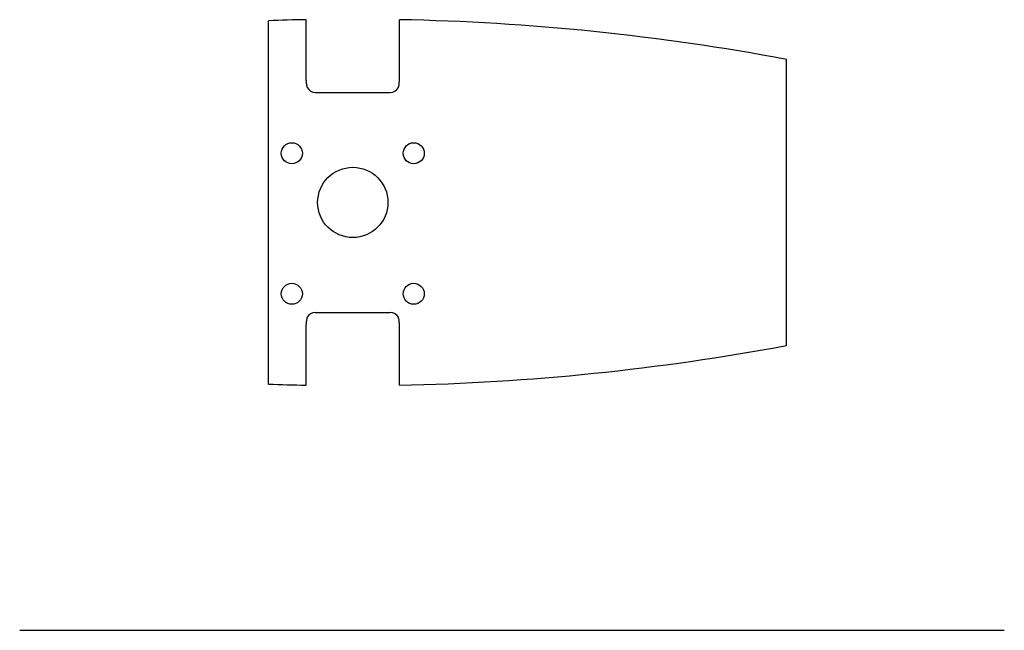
# Model space of a CAD drawing. Extents: x 0 to 420, y 0 to 261.
import ezdxf

# ---------------------------------------------------------------- set-up
doc = ezdxf.new("R2010")
doc.units = 0
doc.header["$LTSCALE"] = 23.1
doc.header["$MEASUREMENT"] = 0
doc.layers.get('0').update_dxf_attribs({"linetype": 'CONTINUOUS'})

msp = doc.modelspace()

# ---------------------------------------------------------------- linework, layer by layer
at = {"color": 3, "linetype": 'CONTINUOUS'}
for p, q in [((122.21, 234.74), (122.21, 260.69)), ((161.96, 234.74), (161.96, 260.69)), ((106.09, 105.1), (106.09, 260.24)), ((327.09, 121.6), (327.09, 243.74)), ((126.09, 229.67), (158.09, 229.67)), ((126.09, 135.67), (158.09, 135.67)), ((122.21, 104.66), (122.21, 130.6)), ((161.96, 104.66), (161.96, 130.6))]:
    msp.add_line(p, q, dxfattribs=at)
at = {"color": 7, "linetype": 'CONTINUOUS'}
msp.add_line((0, 0), (420, 0), dxfattribs=at)
at = {"color": 3, "linetype": 'CONTINUOUS'}
for centre, radius in [((116.09, 203.67), 4.5), ((168.09, 203.67), 4.5), ((142.09, 182.67), 15), ((116.09, 143.67), 4.5), ((168.09, 143.67), 4.5)]:
    msp.add_circle(centre, radius, dxfattribs=at)
for centre, radius, start, end in [((142.09, -745.85), 1006.74, 91.13109, 92.04927), ((142.09, -745.85), 1006.74, 79.41109, 88.86891), ((126.09, 233.67), 4, 210, 270), ((158.09, 233.67), 4, 270, 330), ((126.09, 131.67), 4, 90, 150), ((158.09, 131.67), 4, 30, 90), ((142.09, 1111.2), 1006.74, 271.13109, 280.58891), ((142.09, 1111.2), 1006.74, 267.95073, 268.86891)]:
    msp.add_arc(centre, radius, start, end, dxfattribs=at)
for points in [[(122.21, 234.74), (122.3, 233.22), (122.62, 231.67)], [(161.55, 231.67), (161.87, 233.22), (161.96, 234.74)], [(122.62, 133.67), (122.3, 132.13), (122.21, 130.6)], [(161.96, 130.6), (161.87, 132.13), (161.55, 133.67)]]:
    msp.add_spline(points, degree=3, dxfattribs=at)

doc.saveas('drawing.dxf')
